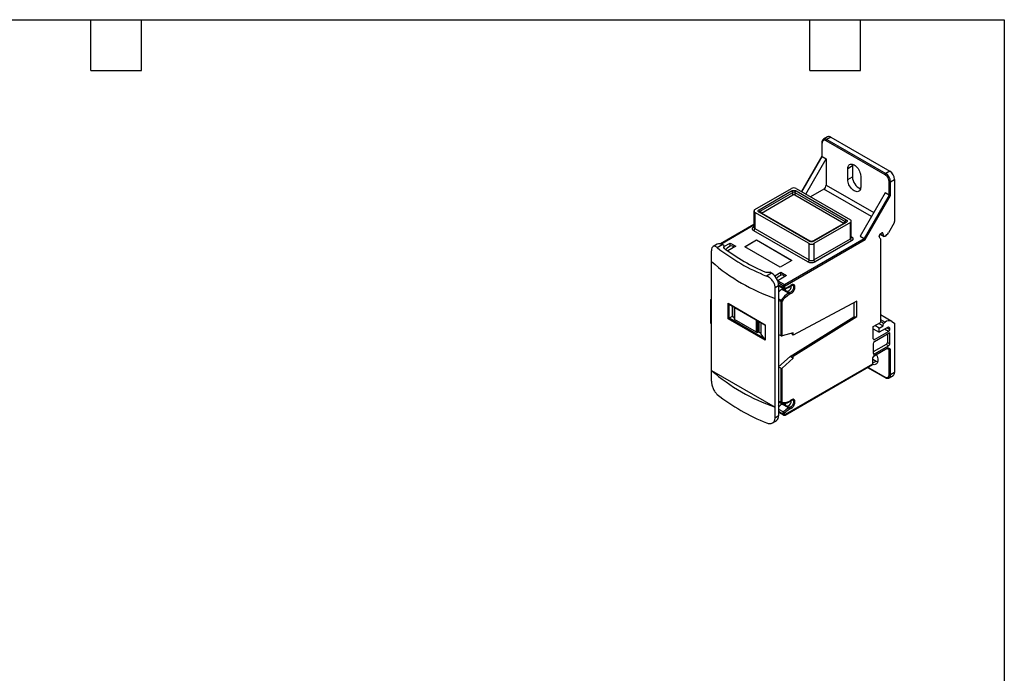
# Model space of a CAD drawing. Header units: millimetres. Extents: x 13 to 546, y 13 to 419.
# Tile 4 of 4: x 250 to 546, y 223 to 419. Entities that reach past the tile are written whole.
import ezdxf

# ---------------------------------------------------------------- set-up
doc = ezdxf.new("R2010")
doc.units = ezdxf.units.MM
doc.header["$LTSCALE"] = 2
doc.layers.add('TEXT', color=140, linetype='Continuous', lineweight=25)

msp = doc.modelspace()

# ---------------------------------------------------------------- linework, layer by layer
for p, q in [((491.331, 382.189), (491.331, 378.077)), ((491.419, 377.984), (491.419, 382.067)), ((493.035, 383.921), (491.833, 383.227)), ((510.299, 372.556), (492.621, 382.761)), ((494.035, 383.822), (492.833, 383.128)), ((492.833, 383.128), (510.511, 372.923)), ((494.035, 383.822), (511.713, 373.617)), ((491.331, 378.085), (485.211, 367.484)), ((485.32, 367.421), (491.419, 377.984)), ((486.522, 366.727), (492.621, 377.29)), ((491.419, 377.984), (492.621, 377.29)), ((492.621, 377.29), (492.621, 369.451)), ((500.505, 375.188), (499.091, 374.371)), ((499.091, 371.105), (499.091, 374.371)), ((500.505, 375.188), (500.505, 371.922)), ((511.713, 373.617), (510.511, 372.923)), ((499.091, 371.105), (500.505, 371.922)), ((502.98, 372.126), (502.98, 368.86)), ((511.501, 366.391), (511.501, 370.474)), ((511.925, 370.474), (513.127, 371.168)), ((511.925, 366.29), (511.925, 370.474)), ((513.127, 371.168), (513.127, 358.494)), ((471.231, 362.084), (482.191, 368.411)), ((472.464, 362.058), (482.236, 367.699)), ((472.795, 361.602), (482.567, 367.243)), ((482.567, 366.485), (482.567, 367.243)), ((483.229, 367.243), (498.305, 358.54)), ((483.229, 367.243), (483.229, 366.485)), ((483.56, 367.699), (498.636, 358.996)), ((483.605, 368.411), (499.869, 359.022)), ((491.914, 368.226), (487.919, 365.921)), ((506.197, 359.981), (491.914, 368.226)), ((492.621, 369.451), (506.904, 361.206)), ((510.299, 367.085), (502.803, 354.103)), ((511.501, 366.391), (510.299, 367.085)), ((473.165, 361.057), (482.567, 366.485)), ((483.229, 366.485), (497.934, 357.996)), ((511.501, 366.391), (504.005, 353.409)), ((504.305, 353.092), (511.925, 366.29)), ((470.938, 361.676), (470.938, 356.776)), ((487.494, 351.879), (471.231, 361.267)), ((471.231, 361.267), (471.231, 356.368)), ((487.539, 352.59), (472.464, 361.293)), ((472.717, 361.316), (472.66, 361.354)), ((487.789, 352.615), (472.714, 361.318)), ((472.795, 361.602), (473.138, 361.073)), ((498.386, 358.257), (488.614, 352.615)), ((498.636, 358.232), (488.864, 352.59)), ((499.869, 358.206), (488.909, 351.879)), ((497.962, 358.012), (498.305, 358.54)), ((498.44, 358.292), (498.383, 358.255)), ((499.869, 353.307), (499.869, 358.206)), ((500.162, 353.715), (500.162, 358.614)), ((513.023, 358.145), (511.299, 355.158)), ((470.938, 357.607), (460.866, 351.792)), ((460.978, 351.755), (470.938, 357.505)), ((470.877, 356.98), (470.938, 357.015)), ((470.938, 356.952), (470.877, 356.98)), ((487.141, 346.367), (470.877, 355.756)), ((470.938, 356.777), (470.938, 356.778)), ((471.231, 356.368), (487.494, 346.98)), ((509.457, 355.086), (508.884, 354.756)), ((509.59, 355.055), (509.507, 355.103)), ((509.969, 354.073), (509.59, 355.055)), ((461.897, 350.98), (463.771, 352.062)), ((463.771, 352.062), (465.503, 351.062)), ((463.771, 351.137), (463.771, 352.062)), ((468.18, 350.933), (471.716, 352.974)), ((471.716, 352.892), (468.251, 350.892)), ((471.716, 352.974), (482.322, 346.851)), ((471.716, 352.892), (471.716, 352.974)), ((482.251, 346.81), (471.716, 352.892)), ((480.105, 339.611), (504.005, 353.409)), ((480.317, 339.244), (504.305, 353.092)), ((487.494, 346.98), (487.494, 351.879)), ((488.909, 346.98), (499.869, 353.307)), ((488.909, 351.879), (488.909, 346.98)), ((500.222, 352.694), (489.262, 346.367)), ((500.161, 353.714), (500.161, 353.714)), ((500.162, 353.954), (500.222, 353.919)), ((500.162, 353.89), (500.222, 353.919)), ((502.803, 354.103), (504.005, 353.409)), ((508.531, 354.008), (508.531, 354.143)), ((508.837, 353.463), (508.578, 353.831)), ((508.82, 354.704), (510.018, 354.012)), ((509.969, 354.073), (508.843, 354.722)), ((508.884, 353.286), (508.884, 328.218)), ((510.299, 354.102), (510.168, 354.027)), ((458.185, 346.469), (458.185, 349.735)), ((459.867, 351.721), (458.67, 351.03)), ((459.884, 350.716), (461.367, 351.572)), ((461.897, 351.266), (461.367, 351.572)), ((461.897, 351.266), (461.822, 350.675)), ((461.822, 350.675), (461.822, 350.658)), ((461.897, 351.266), (461.897, 350.569)), ((465.503, 351.062), (463.095, 349.671)), ((465.04, 350.794), (464.266, 351.241)), ((478.787, 344.81), (468.18, 350.933)), ((458.185, 313.807), (458.185, 346.469)), ((482.322, 346.851), (478.787, 344.81)), ((474.662, 343.263), (475.685, 343.306)), ((476.216, 343), (474.733, 342.144)), ((476.216, 343), (475.685, 343.306)), ((477.161, 342.198), (479.009, 343.265)), ((479.009, 343.265), (480.742, 342.265)), ((479.009, 342.407), (479.009, 343.265)), ((477.963, 340.932), (478.198, 340.796)), ((480.742, 342.265), (478.125, 340.754)), ((478.125, 340.754), (480.105, 339.611)), ((478.229, 340.16), (479.806, 339.249)), ((480.278, 341.997), (479.433, 342.485)), ((477.277, 338.713), (478.337, 339.326)), ((477.277, 335.447), (477.277, 338.713)), ((478.329, 339.548), (479.64, 338.791)), ((478.337, 339.326), (478.337, 334.849)), ((478.337, 339.176), (479.714, 338.381)), ((479.402, 338.144), (479.562, 338.236)), ((481.312, 337.042), (479.402, 338.144)), ((479.409, 338.324), (480.682, 337.59)), ((479.911, 338.332), (479.915, 338.332)), ((480.887, 337.532), (481.524, 337.164)), ((481.524, 337.164), (481.312, 337.042)), ((481.462, 338.823), (481.675, 338.947)), ((481.685, 339.054), (481.524, 338.961)), ((457.831, 334.927), (457.831, 328.206)), ((458.185, 335.185), (457.874, 335.019)), ((458.185, 335.009), (458.05, 334.937)), ((458.05, 334.937), (458.185, 334.758)), ((477.277, 302.786), (477.277, 335.447)), ((478.337, 335.322), (479.107, 334.878)), ((478.337, 334.849), (478.337, 324.628)), ((478.974, 334.482), (478.337, 334.849)), ((478.974, 334.482), (478.974, 324.261)), ((479.398, 324.194), (479.398, 334.482)), ((481.524, 336.674), (481.685, 336.768)), ((501.813, 334.628), (482.721, 324.424)), ((500.894, 334.137), (500.894, 329.852)), ((501.813, 329.974), (501.813, 334.628)), ((463.17, 333.956), (474.299, 327.531)), ((463.17, 329.301), (463.17, 333.956)), ((463.311, 333.806), (474.209, 327.515)), ((463.453, 329.465), (463.453, 333.725)), ((464.372, 333.194), (464.372, 329.995)), ((465.016, 332.822), (465.016, 329.182)), ((465.074, 332.789), (465.074, 329.1)), ((474.299, 322.877), (463.17, 329.301)), ((464.372, 329.995), (463.453, 329.465)), ((474.059, 323.342), (463.453, 329.465)), ((465.016, 329.624), (464.372, 329.995)), ((471.66, 325.298), (465.074, 329.1)), ((471.66, 325.298), (471.66, 328.987)), ((471.819, 325.265), (471.819, 328.895)), ((472.118, 325.28), (472.118, 328.722)), ((472.242, 325.313), (472.242, 328.651)), ((472.362, 328.581), (472.362, 325.383)), ((473.036, 328.193), (473.036, 324.744)), ((473.052, 324.698), (473.052, 328.183)), ((481.802, 318.014), (500.894, 329.852)), ((482.721, 318.136), (501.813, 329.974)), ((500.894, 329.852), (501.813, 329.974)), ((506.763, 326.993), (508.884, 328.218)), ((512.299, 328.497), (508.884, 330.468)), ((508.884, 329.116), (510.299, 328.3)), ((508.884, 328.559), (509.816, 328.021)), ((509.816, 328.021), (510.299, 328.3)), ((512.299, 328.497), (513.127, 328.019)), ((458.185, 327.967), (458.05, 327.943)), ((471.819, 325.265), (472.118, 325.28)), ((472.242, 325.313), (472.362, 325.383)), ((472.362, 325.383), (473.036, 324.994)), ((474.256, 327.507), (474.256, 322.974)), ((474.299, 327.531), (474.299, 322.877)), ((506.763, 323.278), (506.763, 326.993)), ((506.763, 326.299), (508.531, 325.278)), ((507.117, 323.074), (511.359, 325.523)), ((508.531, 326.503), (507.222, 327.259)), ((508.389, 327.932), (509.698, 327.177)), ((508.531, 326.503), (509.698, 327.177)), ((511.203, 326.821), (508.531, 325.278)), ((508.531, 325.278), (508.531, 326.503)), ((509.698, 327.177), (509.816, 328.021)), ((511.359, 325.523), (510.157, 326.217)), ((510.864, 326.625), (511.713, 326.136)), ((511.713, 326.526), (511.202, 326.821)), ((511.713, 326.526), (511.203, 326.821)), ((511.713, 326.136), (511.713, 326.526)), ((513.127, 328.019), (513.127, 313.193)), ((474.059, 323.342), (473.052, 324.698)), ((478.337, 324.628), (478.337, 314.829)), ((478.337, 324.628), (478.974, 324.261)), ((482.721, 325.077), (479.398, 324.194)), ((482.721, 324.424), (482.301, 324.965)), ((482.721, 324.424), (482.721, 325.077)), ((506.763, 323.278), (507.117, 323.074)), ((511.713, 325.074), (507.117, 322.421)), ((511.006, 324.666), (511.006, 322.216)), ((511.713, 321.808), (511.713, 325.074)), ((506.763, 321.808), (506.763, 318.95)), ((510.652, 321.604), (506.763, 319.359)), ((507.054, 318.201), (510.969, 320.461)), ((507.117, 318.746), (511.359, 321.196)), ((511.094, 320.634), (507.117, 318.338)), ((511.359, 321.196), (510.652, 321.604)), ((511.501, 320.052), (510.881, 320.41)), ((510.881, 320.41), (511.501, 320.052)), ((511.006, 322.216), (511.713, 321.808)), ((511.925, 320.154), (511.094, 320.634)), ((511.501, 312.499), (511.501, 320.052)), ((511.925, 312.499), (511.925, 320.154)), ((478.337, 314.933), (481.802, 318.014)), ((479.398, 314.528), (482.721, 317.483)), ((482.721, 318.136), (481.802, 318.014)), ((482.721, 317.483), (481.802, 318.014)), ((482.721, 317.483), (482.721, 318.136)), ((506.551, 317.358), (506.551, 315.684)), ((506.639, 315.724), (506.639, 317.481)), ((506.639, 317.143), (507.576, 316.602)), ((506.639, 316.061), (507.576, 316.602)), ((506.763, 318.95), (507.117, 318.746)), ((458.185, 313.807), (477.277, 302.786)), ((458.185, 310.541), (458.185, 313.807)), ((478.337, 314.829), (478.337, 304.608)), ((478.974, 314.462), (478.337, 314.829)), ((478.974, 314.462), (478.974, 304.241)), ((479.398, 304.241), (479.398, 314.528)), ((480.255, 300.403), (506.56, 315.588)), ((506.551, 315.684), (480.317, 300.54)), ((505.065, 314.725), (510.361, 311.668)), ((505.153, 314.776), (510.299, 311.805)), ((511.511, 311.584), (512.713, 312.278)), ((513.127, 313.193), (511.925, 312.499)), ((478.337, 304.608), (478.337, 300.132)), ((478.974, 304.241), (478.337, 304.608)), ((481.685, 304.596), (481.524, 304.503)), ((477.277, 299.519), (477.277, 302.786)), ((478.337, 304.439), (479.077, 304.012)), ((478.48, 303.079), (478.337, 303.419)), ((478.48, 303.079), (478.337, 303.161)), ((478.337, 302.988), (478.38, 303.026)), ((478.337, 302.187), (479.814, 301.335)), ((478.38, 303.026), (478.45, 302.985)), ((479.066, 304.019), (479.166, 303.976)), ((479.107, 303.998), (479.122, 303.994)), ((479.409, 303.866), (479.328, 303.928)), ((479.402, 303.686), (479.562, 303.778)), ((481.312, 302.584), (479.402, 303.686)), ((479.409, 303.866), (480.682, 303.132)), ((480.887, 303.074), (481.524, 302.706)), ((481.524, 302.706), (481.312, 302.584)), ((481.46, 304.364), (481.675, 304.489)), ((481.524, 302.216), (481.685, 302.31)), ((476.519, 298.067), (477.716, 298.758)), ((478.337, 300.132), (477.277, 299.519)), ((479.64, 300.701), (478.337, 301.453)), ((479.806, 300.435), (478.337, 301.283)), ((478.337, 301.269), (479.855, 300.393))]:
    msp.add_line(p, q)
at = {"flags": 128}
for points in [[(499.091, 374.371), (499.115, 374.709), (499.186, 375.01), (499.303, 375.269), (499.462, 375.477), (499.66, 375.631), (499.893, 375.725), (500.153, 375.759), (500.435, 375.731), (500.731, 375.642), (501.035, 375.494), (501.34, 375.291), (501.636, 375.038), (501.918, 374.74), (502.178, 374.406), (502.41, 374.043), (502.609, 373.661), (502.768, 373.268), (502.885, 372.875), (502.956, 372.491), (502.98, 372.126)], [(500.563, 375.7), (500.529, 375.525), (500.505, 375.188)], [(502.98, 368.86), (502.956, 368.523), (502.885, 368.221), (502.768, 367.963), (502.609, 367.755), (502.41, 367.601), (502.178, 367.506), (501.918, 367.472), (501.636, 367.5), (501.34, 367.589), (501.035, 367.737), (500.731, 367.941), (500.435, 368.194), (500.153, 368.492), (499.893, 368.826), (499.66, 369.189), (499.462, 369.571), (499.303, 369.964), (499.186, 370.356), (499.115, 370.74), (499.091, 371.105)], [(510.168, 354.027), (510.136, 354.011), (510.104, 354.001), (510.074, 353.998), (510.046, 354.001), (510.021, 354.01), (510, 354.025), (509.982, 354.047), (509.969, 354.073)], [(478.125, 340.754), (478.081, 340.726), (478.056, 340.707)], [(478.337, 338.999), (478.351, 339.059), (478.375, 339.154)], [(480.887, 337.532), (480.715, 337.572), (480.577, 337.676), (480.48, 337.836), (480.43, 338.044), (480.43, 338.287), (480.447, 338.412)], [(507.679, 318.561), (507.735, 318.443), (507.895, 318.05), (508.011, 317.657), (508.083, 317.273), (508.107, 316.908), (508.083, 316.571), (508.011, 316.269), (507.895, 316.011), (507.735, 315.803), (507.537, 315.649), (507.305, 315.554), (507.045, 315.52), (506.763, 315.548), (506.595, 315.592)], [(507.576, 316.602), (507.88, 316.454), (508.048, 316.396)], [(480.887, 303.074), (480.715, 303.114), (480.577, 303.218), (480.48, 303.378), (480.43, 303.586), (480.43, 303.829), (480.447, 303.954)], [(479.806, 300.435), (479.833, 300.408), (479.86, 300.39)]]:
    msp.add_lwpolyline(points, dxfattribs=at)
for centre, radius, start, end in [((491.481, 382.204), 0.151, 186.17623, 245.58325), ((492.251, 382.338), 0.982, 53.62527, 115.8603), ((493.081, 382.74), 0.461, 122.60548, 177.39452), ((493.449, 383.004), 1.006, 54.38242, 114.30712), ((510.759, 372.535), 0.461, 122.60548, 177.39452), ((508.855, 370.334), 3.074, 2.60548, 57.39452), ((510.057, 371.028), 3.074, 2.60548, 57.39452), ((504.49, 372.013), 3.986, 181.30875, 246.83079), ((511.713, 370.883), 0.461, 242.60967, 297.39033), ((482.898, 367.046), 1.537, 62.60967, 117.39033), ((481.812, 367.043), 0.781, 14.83787, 57.11634), ((483.984, 367.043), 0.781, 122.88366, 165.16213), ((491.086, 369.521), 1.537, 302.60548, 357.39452), ((471.386, 361.676), 0.437, 110.78342, 249.21658), ((472.039, 361.402), 0.781, 14.83787, 57.11634), ((472.61, 361.094), 0.247, 65.06411, 126.24634), ((499.06, 358.34), 0.781, 122.88366, 165.16213), ((498.49, 358.033), 0.247, 53.75366, 114.93589), ((499.714, 358.614), 0.437, 290.78342, 69.21658), ((512.406, 358.518), 0.721, 328.85627, 358.0435), ((470.463, 356.403), 0.768, 302.60548, 357.39452), ((471.439, 356.826), 0.503, 185.6948, 245.62534), ((508.772, 356.55), 2.885, 301.95467, 331.14439), ((460.485, 350.319), 1.532, 54.87485, 113.81469), ((488.202, 353.243), 1.537, 242.60967, 297.39033), ((487.685, 352.393), 0.245, 63.99881, 126.34236), ((488.718, 352.393), 0.245, 53.62951, 116.31683), ((499.661, 353.765), 0.503, 294.37466, 354.3052), ((500.636, 353.342), 0.768, 182.60548, 237.39452), ((508.837, 353.995), 0.307, 177.64852, 212.3492), ((508.578, 353.298), 0.307, 357.64852, 32.3492), ((495.873, 395.91), 57.773, 231.46895, 248.53643), ((461.908, 350.67), 0.0861, 176.52477, 236.90919), ((496.875, 396.623), 57.83, 232.73762, 247.26776), ((464.652, 348.733), 2.538, 98.74934, 147.40782), ((496.096, 390.093), 57.795, 229.00822, 250.99715), ((486.727, 347.014), 0.768, 302.60548, 357.39452), ((488.202, 348.344), 1.537, 242.60967, 297.39033), ((489.676, 347.014), 0.768, 182.60548, 237.39452), ((474.645, 343.574), 0.312, 247.90474, 273.05134), ((473.765, 339.135), 4.577, 2.38686, 57.61314), ((479.81, 340.004), 2.51, 98.6202, 146.16314), ((482.362, 333.119), 5.832, 120.49459, 133.63759), ((479.703, 338.777), 0.539, 188.6991, 237.02668), ((479.956, 338.636), 0.352, 153.87661, 226.10679), ((484.631, 337.235), 5.228, 157.34299, 162.69007), ((480.05, 339.511), 0.829, 240.35786, 269.76804), ((480.515, 338.969), 0.762, 122.55071, 158.43168), ((480.478, 340.415), 1.346, 240.05629, 257.97218), ((479.889, 338.564), 0.234, 276.57514, 346.40612), ((479.857, 339.223), 0.461, 2.60548, 57.39452), ((480.551, 339.137), 1.641, 281.83888, 7.68895), ((481.373, 338.946), 0.152, 306.55606, 5.5452), ((479.186, 334.891), 0.461, 242.60974, 297.39092), ((465.114, 329.19), 0.0988, 185.08908, 246.23107), ((511.47, 326.664), 2.012, 65.68605, 125.61817), ((471.798, 325.56), 0.296, 242.21696, 274.0508), ((472.109, 325.56), 0.28, 271.81694, 298.31607), ((510.945, 326.17), 0.768, 302.60548, 357.39452), ((473.112, 324.745), 0.0756, 180.9679, 218.17833), ((506.979, 323.243), 0.218, 170.78596, 309.20329), ((507.531, 321.773), 0.768, 122.60548, 177.39452), ((510.238, 322.251), 0.768, 302.60548, 357.39452), ((510.945, 321.843), 0.768, 302.60548, 357.39452), ((506.492, 317.493), 0.147, 293.6061, 355.98001), ((506.979, 318.915), 0.218, 170.78596, 309.20329), ((506.97, 318.322), 0.148, 304.76187, 6.32181), ((495.931, 357.146), 57.472, 228.94565, 251.05972), ((510.449, 311.79), 0.151, 174.39426, 234.13414), ((511.713, 312.909), 0.461, 242.60967, 297.39033), ((510.919, 312.402), 1.011, 306.55868, 5.54497), ((512.176, 313.072), 0.959, 304.05635, 7.25583), ((495.873, 351.817), 57.773, 231.46895, 248.53643), ((480.551, 304.679), 1.641, 281.83887, 7.68894), ((482.274, 298.785), 5.68, 120.36951, 132.31581), ((479.234, 302.785), 0.81, 158.68207, 165.64161), ((479.186, 304.65), 0.461, 242.60967, 297.39033), ((484.508, 297.229), 6.236, 120.83133, 138.82202), ((481.063, 302.195), 0.461, 2.60548, 57.39452), ((476.874, 299.966), 1.472, 304.86125, 6.45093), ((480.267, 300.869), 0.649, 134.22018, 195.06051), ((479.784, 301.017), 0.348, 245.49515, 318.91128), ((480.899, 301.305), 1.397, 205.63007, 218.53004), ((479.935, 300.726), 0.318, 246.17484, 325.78993), ((479.37, 300.574), 0.881, 32.11605, 59.71722), ((480.297, 300.856), 0.26, 134.22018, 195.06051), ((480.167, 300.525), 0.151, 305.70484, 5.61979)]:
    msp.add_arc(centre, radius, start, end)
for centre, major_axis, ratio, start_param, end_param in [((491.631, 378.005), (0.299, -0.08), 0.3177652, 3.2265327, 4.0119309), ((482.898, 366.24), (0.5, 0), 0.6534453, 0.8471992, 2.2943934), ((511.713, 366.412), (0.299, -0.08), 0.3177652, 4.0119309, 5.5827272), ((504.093, 353.214), (-0.219, 0.219), 0.3178882, 3.8420914, 5.4128877), ((463.311, 334.037), (-0.141, 0.245), 0.5773346, 1.5707557, 2.3562351), ((463.311, 329.383), (0.2, 0.115), 0.0000704, 0.7853575, 2.3561539), ((474.059, 327.833), (-0.197, 0.326), 0.2388435, 2.7316156, 3.1365886), ((474.44, 327.613), (0.2, 0.115), 0.0000704, 2.3561539, 2.7366602), ((474.059, 323.178), (-0.197, 0.326), 0.2388435, 3.8976014, 5.0878913), ((474.44, 322.958), (-0.141, 0.245), 0.5773346, 1.1902493, 1.5707557), ((479.186, 324.317), (0.299, -0.056), 0.4093719, 4.0039608, 5.5747572), ((510.881, 320.756), (0, 0.32), 0.7174342, 3.5343086, 4.319788), ((511.713, 320.276), (0.277, 0.16), 0.7174001, 3.5343492, 5.1051455), ((479.186, 314.651), (0.293, 0.094), 0.6983966, 3.7074588, 5.2782551)]:
    msp.add_ellipse(centre, major_axis=major_axis, ratio=ratio, start_param=start_param, end_param=end_param)
for points, knots in [([(491.822, 383.215), (491.806, 383.207), (491.72, 383.165), (491.598, 383.04), (491.468, 382.85), (491.383, 382.63), (491.337, 382.408), (491.335, 382.254), (491.334, 382.188)], [0, 0, 0, 0, 0.04807954, 0.25510371, 0.44983638, 0.64889642, 0.84837473, 1, 1, 1, 1]), ([(492.621, 382.761), (492.591, 382.778), (492.53, 382.811), (492.44, 382.851), (492.351, 382.883), (492.264, 382.906), (492.13, 382.928), (491.956, 382.925), (491.765, 382.855), (491.609, 382.725), (491.51, 382.561), (491.454, 382.393), (491.424, 382.238), (491.421, 382.124), (491.419, 382.067)], [0, 0, 0, 0, 0.0482817, 0.0961655, 0.1439265, 0.1918418, 0.2401859, 0.3700167, 0.5000484, 0.6298793, 0.7599111, 0.8401113, 0.9197129, 1, 1, 1, 1]), ([(511.501, 370.474), (511.5, 370.509), (511.499, 370.58), (511.488, 370.69), (511.471, 370.802), (511.448, 370.917), (511.4, 371.099), (511.311, 371.351), (511.154, 371.662), (510.964, 371.953), (510.772, 372.177), (510.598, 372.343), (510.45, 372.462), (510.349, 372.525), (510.299, 372.556)], [0, 0, 0, 0, 0.0482817, 0.0961655, 0.1439265, 0.1918418, 0.2401859, 0.3700167, 0.5000484, 0.6298793, 0.7599111, 0.8401113, 0.9197129, 1, 1, 1, 1]), ([(482.236, 367.699), (482.259, 367.712), (482.305, 367.737), (482.381, 367.77), (482.46, 367.798), (482.569, 367.829), (482.71, 367.855), (482.886, 367.866), (483.063, 367.858), (483.24, 367.827), (483.412, 367.776), (483.51, 367.725), (483.56, 367.699)], [0, 0, 0, 0, 0.0647625, 0.128321, 0.1912481, 0.2541337, 0.3731104, 0.4913728, 0.6109887, 0.731892, 0.8643974, 1, 1, 1, 1]), ([(482.567, 367.243), (482.653, 367.333), (482.774, 367.391), (483.022, 367.391), (483.143, 367.333), (483.229, 367.243)], [0, 0, 0, 0, 0.5, 0.5, 1, 1, 1, 1]), ([(472.464, 361.293), (472.442, 361.307), (472.398, 361.333), (472.342, 361.377), (472.293, 361.423), (472.24, 361.485), (472.194, 361.567), (472.174, 361.668), (472.189, 361.771), (472.242, 361.873), (472.33, 361.972), (472.419, 362.029), (472.464, 362.058)], [0, 0, 0, 0, 0.06476251, 0.12832102, 0.19124814, 0.25413371, 0.37311043, 0.49137277, 0.61098867, 0.73189203, 0.86439744, 1, 1, 1, 1]), ([(472.664, 361.349), (472.652, 361.367), (472.63, 361.403), (472.618, 361.457), (472.628, 361.506), (472.661, 361.548), (472.717, 361.582), (472.768, 361.595), (472.795, 361.602)], [0, 0, 0, 0, 0.1480968, 0.2999004, 0.4568813, 0.6228494, 0.8026198, 1, 1, 1, 1]), ([(498.305, 358.54), (498.331, 358.534), (498.381, 358.521), (498.435, 358.489), (498.469, 358.449), (498.481, 358.401), (498.473, 358.347), (498.45, 358.309), (498.438, 358.29)], [0, 0, 0, 0, 0.1918667, 0.3670185, 0.5288338, 0.6815787, 0.8395332, 1, 1, 1, 1]), ([(498.636, 358.996), (498.658, 358.983), (498.702, 358.957), (498.758, 358.913), (498.807, 358.867), (498.86, 358.804), (498.906, 358.723), (498.925, 358.621), (498.911, 358.519), (498.858, 358.417), (498.769, 358.318), (498.681, 358.261), (498.636, 358.232)], [0, 0, 0, 0, 0.0647625, 0.128321, 0.1912481, 0.2541337, 0.3731104, 0.4913728, 0.6109887, 0.731892, 0.8643974, 1, 1, 1, 1]), ([(470.877, 355.756), (470.851, 355.772), (470.799, 355.803), (470.729, 355.854), (470.665, 355.908), (470.609, 355.965), (470.533, 356.057), (470.458, 356.191), (470.428, 356.368), (470.458, 356.545), (470.54, 356.693), (470.643, 356.81), (470.749, 356.901), (470.834, 356.954), (470.877, 356.98)], [0, 0, 0, 0, 0.0482774, 0.0961591, 0.1439201, 0.1918374, 0.2401856, 0.370003, 0.5000481, 0.6298656, 0.7599108, 0.8401054, 0.919707, 1, 1, 1, 1]), ([(509.59, 355.055), (509.586, 355.064), (509.579, 355.079), (509.561, 355.096), (509.535, 355.106), (509.5, 355.107), (509.472, 355.093), (509.457, 355.086)], [0, 0, 0, 0, 0.1673286, 0.331784, 0.5004647, 0.7494729, 1, 1, 1, 1]), ([(488.864, 352.59), (488.84, 352.578), (488.795, 352.553), (488.719, 352.52), (488.64, 352.492), (488.531, 352.461), (488.39, 352.435), (488.214, 352.423), (488.037, 352.432), (487.86, 352.462), (487.688, 352.513), (487.589, 352.565), (487.539, 352.59)], [0, 0, 0, 0, 0.06476251, 0.12832102, 0.19124814, 0.25413371, 0.37311043, 0.49137277, 0.61098867, 0.73189203, 0.86439744, 1, 1, 1, 1]), ([(488.614, 352.615), (488.572, 352.595), (488.508, 352.563), (488.381, 352.532), (488.265, 352.518), (488.135, 352.517), (488.005, 352.534), (487.883, 352.568), (487.823, 352.598), (487.792, 352.613)], [0, 0, 0, 0, 0.2047551, 0.3181433, 0.438549, 0.5663025, 0.7020563, 0.8465054, 1, 1, 1, 1]), ([(500.222, 353.919), (500.249, 353.903), (500.301, 353.872), (500.371, 353.82), (500.434, 353.767), (500.491, 353.71), (500.567, 353.618), (500.641, 353.484), (500.672, 353.307), (500.641, 353.13), (500.56, 352.982), (500.456, 352.865), (500.351, 352.774), (500.265, 352.721), (500.222, 352.694)], [0, 0, 0, 0, 0.0482774, 0.0961591, 0.1439201, 0.1918374, 0.2401856, 0.370003, 0.5000481, 0.6298656, 0.7599108, 0.8401054, 0.919707, 1, 1, 1, 1]), ([(508.884, 354.756), (508.87, 354.746), (508.84, 354.728), (508.796, 354.693), (508.745, 354.644), (508.689, 354.578), (508.633, 354.493), (508.587, 354.401), (508.554, 354.31), (508.534, 354.222), (508.532, 354.17), (508.531, 354.143)], [0, 0, 0, 0, 0.0801151, 0.1597406, 0.2401519, 0.3697806, 0.5000923, 0.6297213, 0.7600334, 0.8798503, 1, 1, 1, 1]), ([(459.884, 350.716), (459.769, 350.811), (459.656, 350.888), (459.436, 351.01), (459.328, 351.056), (459.121, 351.11), (459.024, 351.12), (458.841, 351.104), (458.754, 351.077), (458.599, 350.99), (458.529, 350.929), (458.407, 350.772), (458.355, 350.675), (458.229, 350.345), (458.185, 350.062), (458.185, 349.735)], [0, 0, 0, 0, 0.125, 0.125, 0.25, 0.25, 0.375, 0.375, 0.5, 0.5, 0.625, 0.625, 0.75, 0.75, 1, 1, 1, 1]), ([(489.262, 346.367), (489.235, 346.352), (489.18, 346.322), (489.092, 346.281), (488.998, 346.245), (488.9, 346.212), (488.74, 346.168), (488.508, 346.125), (488.202, 346.108), (487.895, 346.125), (487.639, 346.172), (487.436, 346.232), (487.279, 346.293), (487.187, 346.342), (487.141, 346.367)], [0, 0, 0, 0, 0.0482774, 0.0961591, 0.1439201, 0.1918374, 0.2401856, 0.370003, 0.5000481, 0.6298656, 0.7599108, 0.8401054, 0.919707, 1, 1, 1, 1]), ([(477.277, 338.713), (477.277, 338.877), (477.26, 339.043), (477.193, 339.383), (477.142, 339.559), (477.01, 339.905), (476.93, 340.075), (476.741, 340.412), (476.632, 340.578), (476.277, 341.049), (475.993, 341.338), (475.539, 341.697), (475.38, 341.806), (475.059, 341.996), (474.897, 342.077), (474.733, 342.144)], [0, 0, 0, 0, 0.125, 0.125, 0.25, 0.25, 0.375, 0.375, 0.5, 0.5, 0.75, 0.75, 0.875, 0.875, 1, 1, 1, 1]), ([(479.712, 338.382), (479.743, 338.367), (479.804, 338.337), (479.876, 338.333), (479.911, 338.332)], [0, 0, 0, 0, 0.5076953, 1, 1, 1, 1]), ([(479.915, 338.333), (480.023, 338.341), (480.247, 338.357), (480.598, 338.44), (480.96, 338.569), (481.249, 338.7), (481.415, 338.8), (481.461, 338.828)], [0, 0, 0, 0, 0.215875, 0.4478324, 0.6799142, 0.9114695, 1, 1, 1, 1]), ([(480.116, 338.509), (480.086, 338.508), (480.057, 338.524), (480.03, 338.591), (480.033, 338.64), (480.046, 338.682)], [0, 0, 0, 0, 0.5, 0.5, 1, 1, 1, 1]), ([(480.198, 339.099), (480.21, 339.128), (480.228, 339.159), (480.27, 339.21), (480.295, 339.231), (480.317, 339.244)], [0, 0, 0, 0, 0.5, 0.5, 1, 1, 1, 1]), ([(481.312, 337.042), (481.367, 337.01), (481.422, 336.951), (481.501, 336.815), (481.524, 336.738), (481.524, 336.674)], [0, 0, 0, 0, 0.5, 0.5, 1, 1, 1, 1]), ([(482.566, 339.386), (482.569, 339.385), (482.632, 339.365), (482.718, 339.258), (482.808, 339.069), (482.837, 338.82), (482.808, 338.54), (482.721, 338.244), (482.582, 337.952), (482.402, 337.683), (482.19, 337.455), (481.963, 337.285), (481.733, 337.177), (481.593, 337.168), (481.524, 337.164)], [0, 0, 0, 0, 0.0044837, 0.0949852, 0.1854867, 0.2759881, 0.3664896, 0.4569911, 0.5474926, 0.6379941, 0.7284956, 0.818997, 0.9094985, 1, 1, 1, 1]), ([(481.524, 337.164), (481.536, 337.156), (481.562, 337.139), (481.598, 337.102), (481.631, 337.056), (481.657, 337.003), (481.677, 336.945), (481.69, 336.878), (481.692, 336.816), (481.687, 336.779), (481.685, 336.768)], [0, 0, 0, 0, 0.1121134, 0.2310552, 0.3570569, 0.4903626, 0.6021688, 0.7436655, 0.9190993, 1, 1, 1, 1]), ([(481.657, 338.936), (481.657, 338.936), (481.671, 338.94), (481.683, 338.961), (481.693, 339.002), (481.688, 339.035), (481.685, 339.054)], [0, 0, 0, 0, 0.00195676, 0.38750944, 0.66557367, 1, 1, 1, 1]), ([(481.674, 338.948), (481.702, 338.981), (481.769, 339.058), (481.883, 339.163), (482.011, 339.262), (482.138, 339.339), (482.26, 339.391), (482.369, 339.418), (482.462, 339.422), (482.526, 339.411), (482.555, 339.392), (482.566, 339.384)], [0, 0, 0, 0, 0.0815114, 0.1911652, 0.3057925, 0.4220711, 0.5392348, 0.6579385, 0.7807669, 0.9154513, 1, 1, 1, 1]), ([(481.685, 336.768), (481.909, 336.774), (482.162, 336.888), (482.645, 337.296), (482.86, 337.577), (483.168, 338.203), (483.252, 338.529), (483.252, 339.101), (483.168, 339.33), (482.86, 339.6), (482.645, 339.633), (482.162, 339.483), (481.909, 339.306), (481.685, 339.054)], [0, 0, 0, 0, 0.1666667, 0.1666667, 0.3333333, 0.3333333, 0.5, 0.5, 0.6666667, 0.6666667, 0.8333333, 0.8333333, 1, 1, 1, 1]), ([(458.05, 334.937), (458.007, 334.994), (457.95, 335.03), (457.861, 335.026), (457.831, 334.986), (457.831, 334.927)], [0, 0, 0, 0, 0.5, 0.5, 1, 1, 1, 1]), ([(479.107, 334.878), (479.162, 334.846), (479.232, 334.801), (479.359, 334.713), (479.417, 334.67), (479.451, 334.64)], [0, 0, 0, 0, 0.5, 0.5, 1, 1, 1, 1]), ([(457.831, 328.206), (457.831, 328.147), (457.861, 328.074), (457.95, 327.966), (458.007, 327.936), (458.05, 327.943)], [0, 0, 0, 0, 0.5, 0.5, 1, 1, 1, 1]), ([(506.641, 317.483), (506.641, 317.504), (506.641, 317.548), (506.658, 317.633), (506.687, 317.729), (506.724, 317.816), (506.754, 317.87), (506.764, 317.888)], [0, 0, 0, 0, 0.1959059, 0.415401, 0.6167114, 0.8728798, 1, 1, 1, 1]), ([(506.764, 317.888), (506.797, 317.94), (506.843, 318.011), (506.92, 318.096), (506.981, 318.152), (507.032, 318.189), (507.052, 318.199), (507.054, 318.2)], [0, 0, 0, 0, 0.3754806, 0.5203155, 0.7525323, 0.9801419, 1, 1, 1, 1]), ([(506.537, 315.575), (506.558, 315.59), (506.59, 315.613), (506.618, 315.658), (506.633, 315.697), (506.639, 315.728), (506.638, 315.746), (506.638, 315.749)], [0, 0, 0, 0, 0.35920553, 0.55288498, 0.75077058, 0.94865476, 1, 1, 1, 1]), ([(506.537, 315.575), (506.542, 315.578), (506.553, 315.586), (506.562, 315.607), (506.564, 315.639), (506.555, 315.669), (506.551, 315.684)], [0, 0, 0, 0, 0.1976995, 0.4301909, 0.6976025, 1, 1, 1, 1]), ([(506.551, 315.684), (506.562, 315.687), (506.583, 315.692), (506.607, 315.703), (506.623, 315.714), (506.633, 315.727), (506.638, 315.739), (506.639, 315.747), (506.639, 315.751)], [0, 0, 0, 0, 0.2055419, 0.3954971, 0.5698859, 0.7287366, 0.872089, 1, 1, 1, 1]), ([(458.185, 310.541), (458.185, 310.378), (458.196, 310.207), (458.238, 309.853), (458.27, 309.667), (458.354, 309.293), (458.406, 309.106), (458.527, 308.731), (458.598, 308.542), (458.83, 308), (459.018, 307.656), (459.326, 307.212), (459.434, 307.074), (459.656, 306.827), (459.769, 306.717), (459.884, 306.623)], [0, 0, 0, 0, 0.125, 0.125, 0.25, 0.25, 0.375, 0.375, 0.5, 0.5, 0.75, 0.75, 0.875, 0.875, 1, 1, 1, 1]), ([(510.299, 311.805), (510.329, 311.788), (510.389, 311.755), (510.479, 311.715), (510.568, 311.683), (510.656, 311.66), (510.79, 311.638), (510.963, 311.641), (511.154, 311.711), (511.311, 311.841), (511.41, 312.005), (511.466, 312.173), (511.495, 312.328), (511.499, 312.442), (511.501, 312.499)], [0, 0, 0, 0, 0.04828172, 0.09616553, 0.14392649, 0.19184176, 0.24018586, 0.37001671, 0.50004839, 0.62987933, 0.75991109, 0.84011134, 0.91971294, 1, 1, 1, 1]), ([(510.361, 311.669), (510.424, 311.635), (510.554, 311.564), (510.757, 311.497), (510.968, 311.46), (511.177, 311.465), (511.368, 311.507), (511.475, 311.569), (511.521, 311.596)], [0, 0, 0, 0, 0.1591874, 0.331116, 0.5052152, 0.6812091, 0.8603582, 1, 1, 1, 1]), ([(482.566, 304.928), (482.569, 304.927), (482.632, 304.907), (482.718, 304.8), (482.808, 304.611), (482.837, 304.362), (482.808, 304.082), (482.721, 303.786), (482.582, 303.494), (482.402, 303.225), (482.19, 302.997), (481.963, 302.827), (481.733, 302.719), (481.593, 302.71), (481.524, 302.706)], [0, 0, 0, 0, 0.0044837, 0.0949852, 0.1854867, 0.2759881, 0.3664896, 0.4569911, 0.5474926, 0.6379941, 0.7284956, 0.818997, 0.9094985, 1, 1, 1, 1]), ([(481.657, 304.478), (481.657, 304.478), (481.671, 304.482), (481.683, 304.503), (481.693, 304.544), (481.688, 304.577), (481.685, 304.596)], [0, 0, 0, 0, 0.0019568, 0.3875094, 0.6655737, 1, 1, 1, 1]), ([(481.674, 304.49), (481.702, 304.523), (481.769, 304.6), (481.883, 304.705), (482.011, 304.804), (482.138, 304.881), (482.26, 304.933), (482.369, 304.96), (482.462, 304.964), (482.526, 304.953), (482.555, 304.934), (482.566, 304.926)], [0, 0, 0, 0, 0.0815114, 0.1911652, 0.3057925, 0.4220711, 0.5392348, 0.6579385, 0.7807669, 0.9154513, 1, 1, 1, 1]), ([(481.685, 302.31), (481.909, 302.316), (482.162, 302.43), (482.645, 302.838), (482.86, 303.119), (483.168, 303.745), (483.252, 304.071), (483.252, 304.643), (483.168, 304.872), (482.86, 305.142), (482.645, 305.175), (482.162, 305.025), (481.909, 304.848), (481.685, 304.596)], [0, 0, 0, 0, 0.1666667, 0.1666667, 0.3333333, 0.3333333, 0.5, 0.5, 0.6666667, 0.6666667, 0.8333333, 0.8333333, 1, 1, 1, 1]), ([(479.068, 304.021), (479.062, 304.024), (479.037, 304.037), (479.007, 304.082), (478.979, 304.152), (478.975, 304.211), (478.974, 304.241)], [0, 0, 0, 0, 0.0911652, 0.3941101, 0.6970551, 1, 1, 1, 1]), ([(479.144, 303.987), (479.16, 303.981), (479.192, 303.968), (479.245, 303.974), (479.296, 303.988), (479.345, 304.015), (479.402, 304.062), (479.432, 304.112), (479.451, 304.144)], [0, 0, 0, 0, 0.1537023, 0.2971406, 0.4436229, 0.5901051, 0.7335434, 1, 1, 1, 1]), ([(479.172, 303.978), (479.195, 303.969), (479.316, 303.92), (479.557, 303.882), (479.891, 303.864), (480.24, 303.9), (480.598, 303.981), (480.96, 304.111), (481.249, 304.242), (481.415, 304.342), (481.461, 304.37)], [0, 0, 0, 0, 0.0342706, 0.183371, 0.3338148, 0.485405, 0.6376245, 0.7899256, 0.9418813, 1, 1, 1, 1]), ([(481.463, 304.367), (481.481, 304.382), (481.515, 304.411), (481.521, 304.472), (481.524, 304.503)], [0, 0, 0, 0, 0.4899375, 1, 1, 1, 1]), ([(481.524, 302.706), (481.536, 302.698), (481.562, 302.681), (481.598, 302.644), (481.631, 302.598), (481.657, 302.545), (481.677, 302.487), (481.69, 302.42), (481.692, 302.358), (481.687, 302.321), (481.685, 302.31)], [0, 0, 0, 0, 0.11211343, 0.23105516, 0.35705691, 0.49036265, 0.60216884, 0.74366554, 0.91909929, 1, 1, 1, 1]), ([(474.733, 298.051), (474.897, 297.984), (475.058, 297.935), (475.377, 297.869), (475.535, 297.853), (475.84, 297.855), (475.986, 297.874), (476.262, 297.943), (476.394, 297.996), (476.631, 298.131), (476.738, 298.214), (476.928, 298.41), (477.01, 298.523), (477.206, 298.894), (477.277, 299.193), (477.277, 299.519)], [0, 0, 0, 0, 0.125, 0.125, 0.25, 0.25, 0.375, 0.375, 0.5, 0.5, 0.625, 0.625, 0.75, 0.75, 1, 1, 1, 1]), ([(479.858, 300.391), (479.892, 300.376), (479.958, 300.345), (480.067, 300.34), (480.168, 300.359), (480.227, 300.389), (480.255, 300.403)], [0, 0, 0, 0, 0.2756941, 0.5404657, 0.78402, 1, 1, 1, 1]), ([(480.317, 300.54), (480.295, 300.527), (480.27, 300.52), (480.228, 300.522), (480.21, 300.532), (480.198, 300.547)], [0, 0, 0, 0, 0.5, 0.5, 1, 1, 1, 1])]:
    msp.add_open_spline(points, degree=3, knots=knots)
for points in [[(481.312, 337.042), (480.511, 336.579), (479.733, 335.816), (479.107, 334.878)], [(480.046, 338.682), (480.089, 338.821), (480.14, 338.961), (480.198, 339.099)], [(481.524, 338.961), (481.037, 338.68), (480.557, 338.526), (480.116, 338.509)], [(478.974, 334.482), (478.974, 334.604), (479.024, 334.754), (479.107, 334.878)], [(479.398, 334.482), (479.398, 334.529), (479.419, 334.592), (479.451, 334.64)], [(479.451, 334.64), (480.04, 335.522), (480.771, 336.24), (481.524, 336.674)], [(507.117, 318.338), (506.804, 318.158), (506.551, 317.719), (506.551, 317.358)], [(479.451, 304.144), (479.419, 304.155), (479.398, 304.194), (479.398, 304.241)], [(481.524, 304.503), (480.771, 304.068), (480.04, 303.941), (479.451, 304.144)], [(480.116, 301.042), (480.557, 301.535), (481.037, 301.935), (481.524, 302.216)], [(480.198, 300.547), (480.14, 300.619), (480.089, 300.7), (480.046, 300.789)]]:
    msp.add_open_spline(points, degree=3)
at = {"layer": 'TEXT'}
for p, q in [((12.7, 419.1), (546.1, 419.1)), ((271.78, 403.86), (271.78, 419.1)), ((287.02, 403.86), (287.02, 419.1)), ((487.68, 403.86), (487.68, 419.1)), ((502.92, 403.86), (502.92, 419.1)), ((546.1, 419.1), (546.1, 12.7)), ((271.78, 403.86), (287.02, 403.86)), ((487.68, 403.86), (502.92, 403.86))]:
    msp.add_line(p, q, dxfattribs=at)

doc.saveas('drawing.dxf')
